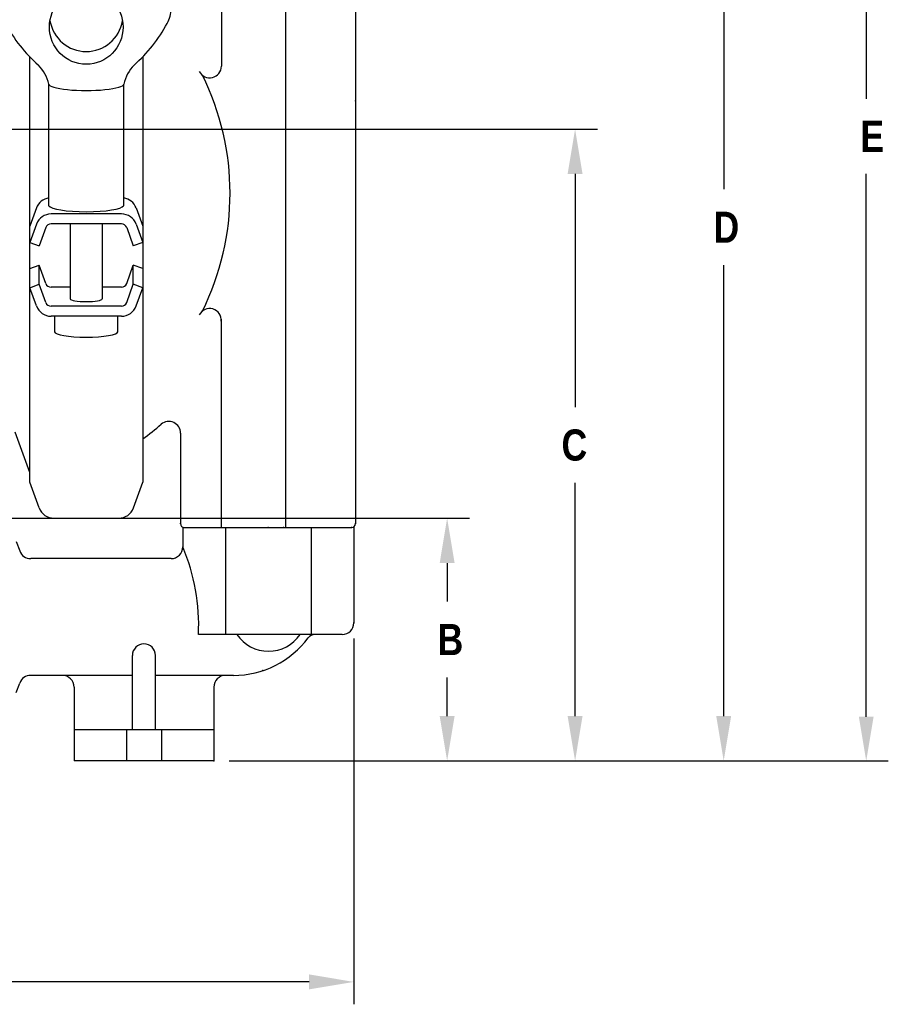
# Model space of a CAD drawing. Extents: x 2 to 36.4, y -1.5 to 23.3.
# Tile 12 of 24: x 12 to 19, y 9.8 to 17.8. Entities that reach past the tile are written whole.
import ezdxf

# ---------------------------------------------------------------- set-up
doc = ezdxf.new("R2010")
doc.units = 0
doc.header["$LTSCALE"] = 0.5
doc.header["$MEASUREMENT"] = 0
doc.layers.get('0').update_dxf_attribs({"linetype": 'CONTINUOUS'})
doc.styles.add('narrow_arial_bold', font='ARIALNB.TTF')

msp = doc.modelspace()

# ---------------------------------------------------------------- linework, layer by layer
for p, q in [((18.85, 21.5912), (18.85, 17.172)), ((17.6891, 20.1067), (17.6891, 16.4363)), ((13.5975, 18.3684), (13.5974, 17.4385)), ((14.1204, 18.3683), (14.1196, 13.6828)), ((14.6894, 18.337), (14.6894, 13.7142)), ((12.0371, 14.0507), (12.0371, 17.5142)), ((12.9565, 17.5142), (12.9565, 14.0507)), ((10.8443, 16.9258), (16.6611, 16.9258)), ((16.4787, 16.561), (16.4787, 14.6634)), ((18.85, 12.1429), (18.85, 16.562)), ((12.0912, 16.2839), (12.0371, 16.1352)), ((12.9024, 16.2839), (12.9565, 16.1352)), ((12.7834, 16.2353), (12.2103, 16.2353)), ((12.0912, 16.1519), (12.0371, 16.0033)), ((12.1674, 16.1242), (12.1133, 15.9755)), ((12.7834, 16.1542), (12.2103, 16.1542)), ((12.3668, 16.1542), (12.3668, 15.5444)), ((12.6268, 16.1542), (12.6268, 15.5444)), ((12.8262, 16.1242), (12.8803, 15.9755)), ((12.9024, 16.1519), (12.9565, 16.0033)), ((12.0371, 16.0033), (12.1133, 15.9755)), ((12.9565, 16.0033), (12.8803, 15.9755)), ((12.0371, 15.7899), (12.1133, 15.8176)), ((12.1674, 15.669), (12.1133, 15.8176)), ((12.1133, 15.6625), (12.1133, 15.8176)), ((12.8262, 15.669), (12.8803, 15.8176)), ((12.8803, 15.6625), (12.8803, 15.8176)), ((12.9565, 15.7899), (12.8803, 15.8176)), ((17.6891, 12.1477), (17.6891, 15.8181)), ((12.0371, 15.6348), (12.1133, 15.6625)), ((12.0912, 15.4862), (12.0371, 15.6348)), ((12.1674, 15.5139), (12.1133, 15.6625)), ((12.3668, 15.639), (12.2103, 15.639)), ((12.7834, 15.639), (12.6268, 15.639)), ((12.8262, 15.5139), (12.8803, 15.6625)), ((12.9565, 15.6348), (12.8803, 15.6625)), ((12.9024, 15.4862), (12.9565, 15.6348)), ((12.7834, 15.4839), (12.2103, 15.4839)), ((12.7834, 15.4028), (12.2103, 15.4028)), ((12.2393, 15.4028), (12.2393, 15.2762)), ((12.7543, 15.2762), (12.7543, 15.4028)), ((13.597, 15.3788), (13.5967, 13.6829)), ((12.0371, 14.1306), (11.9176, 14.459)), ((13.2647, 14.4506), (13.2647, 13.7142)), ((12.1131, 13.8421), (12.0371, 14.0507)), ((12.8806, 13.8421), (12.9565, 14.0507)), ((16.4787, 12.1477), (16.4787, 14.0453)), ((10.9227, 13.7583), (15.6189, 13.7583)), ((12.2321, 13.7587), (12.7615, 13.7587)), ((13.2833, 13.6829), (13.2833, 13.5248)), ((13.2922, 13.683), (14.658, 13.6827)), ((13.6316, 13.6829), (13.6316, 12.8114)), ((14.3283, 13.6829), (14.3283, 12.8114)), ((14.6766, 13.6829), (14.6766, 12.9066)), ((11.9268, 13.5684), (11.9546, 13.4922)), ((13.188, 13.4295), (12.0441, 13.4295)), ((15.4365, 13.3935), (15.4365, 13.0797)), ((14.5814, 12.8114), (13.4108, 12.8114)), ((14.6766, 12.779), (14.6766, 9.8015)), ((12.8724, 12.0362), (12.8724, 12.6411)), ((13.0609, 12.0362), (13.0609, 12.6411)), ((12.8724, 12.479), (12.0441, 12.479)), ((13.6952, 12.479), (13.0609, 12.479)), ((15.4365, 12.1477), (15.4365, 12.4615)), ((11.9268, 12.3401), (11.9546, 12.4163)), ((12.3971, 12.3838), (12.3971, 11.7829)), ((13.5361, 12.3838), (13.5361, 11.7829)), ((13.5361, 12.0362), (12.3971, 12.0362)), ((12.8238, 12.0362), (12.8238, 11.7829)), ((13.1095, 12.0362), (13.1095, 11.7829)), ((13.5361, 11.7829), (12.3971, 11.7829)), ((13.6621, 11.7829), (19.03, 11.7829)), ((13.6638, 11.7829), (17.8715, 11.7829)), ((13.6638, 11.7829), (16.6611, 11.7829)), ((13.6638, 11.7829), (15.6189, 11.7829)), ((14.3118, 9.9839), (10.998, 9.9839))]:
    msp.add_line(p, q)
at = {"linetype": 'Continuous'}
for p, q in [((12.1918, 16.3021), (12.1918, 17.2931)), ((12.8018, 16.3021), (12.8018, 17.2931))]:
    msp.add_line(p, q, dxfattribs=at)
for centre, radius, start, end in [((12.9372, 17.906), 0.25, 331.46916, 0), ((12.931, 18.3815), 1.2455, 208.53084, 228.62286), ((12.0626, 18.3815), 1.2455, 311.37714, 331.46916), ((11.858, 17.2105), 0.3439, 13.89883, 43.42821), ((13.1357, 17.2105), 0.3439, 136.57179, 166.10117), ((13.5021, 17.4386), 0.0953, 207.39063, 359.9901), ((11.516, 16.4046), 2.1523, 333.51927, 26.48073), ((12.2103, 16.2406), 0.1267, 98.37311, 160), ((12.7834, 16.2406), 0.1267, 20, 81.62689), ((12.2103, 16.1086), 0.1267, 90, 160), ((12.7834, 16.1086), 0.1267, 20, 90), ((12.2103, 16.1086), 0.0456, 90, 160), ((12.7834, 16.1086), 0.0456, 20, 90), ((12.2103, 15.6846), 0.0456, 200, 270), ((12.7834, 15.6846), 0.0456, 270, 340), ((12.2103, 15.5295), 0.1267, 200, 270), ((12.2103, 15.5295), 0.0456, 200, 270), ((12.7834, 15.5295), 0.0456, 270, 340), ((12.7834, 15.5295), 0.1267, 270, 340), ((13.5021, 15.3705), 0.0953, 355.02578, 152.60937), ((11.5065, 16.4046), 2.4705, 305.93812, 310.39882), ((13.1694, 14.4506), 0.0953, 0, 130.39882), ((12.2321, 13.8854), 0.1267, 200, 270), ((12.7615, 13.8854), 0.1267, 270, 340), ((13.2961, 13.7142), 0.0314, 180, 270), ((14.658, 13.7142), 0.0314, 270, 0), ((12.0441, 13.5248), 0.0953, 200, 270), ((13.188, 13.5248), 0.0953, 270, 0), ((11.7749, 12.8872), 1.6377, 357.34736, 22.91303), ((14.5814, 12.9066), 0.0953, 270, 0), ((13.6952, 13.239), 0.76, 270, 323.41183), ((13.9814, 12.9879), 0.3123, 214.45659, 325.54341), ((14.3559, 12.7486), 0.0628, 90, 143.41183), ((12.9666, 12.6411), 0.0942, 0, 180), ((12.0441, 12.3838), 0.0953, 90, 160), ((12.3019, 12.3838), 0.0953, 0, 90), ((13.6314, 12.3838), 0.0953, 90, 180)]:
    msp.add_arc(centre, radius, start, end)
msp.add_ellipse((12.4968, 17.7562), major_axis=(0, 0.3028), ratio=0.990626)
for centre, major_axis, ratio, start_param, end_param in [((12.4968, 17.8599), (0, 0.3028), 0.990626, 1.742779, 4.540406), ((12.4968, 17.2931), (-0.305, 0), 0.174292, 0, 3.141593), ((12.4968, 16.3066), (-0.305, 0), 0.174292, 0.084552, 3.057041), ((12.4968, 15.5444), (0.13, 0), 0.175135, 3.141593, 6.283185), ((12.4968, 15.2762), (0.2575, 0), 0.173648, 3.141593, 6.283185)]:
    msp.add_ellipse(centre, major_axis=major_axis, ratio=ratio, start_param=start_param, end_param=end_param)
at = {"linetype": 'ByBlock'}
for p in [(14.6894, 17.1551), (13.2647, 13.7142), (14.6894, 13.7142), (13.5967, 13.6829), (13.5967, 13.6829), (13.9775, 13.6829), (14.1034, 13.6828), (14.658, 13.6827), (14.6766, 12.9066), (13.936, 12.5182), (13.5361, 11.7829), (13.5361, 11.7829), (13.5361, 11.7829)]:
    msp.add_point(p, dxfattribs=at)
for points in [[(16.4179, 16.561), (16.5395, 16.561), (16.4787, 16.9258)], [(15.3757, 13.3935), (15.4973, 13.3935), (15.4365, 13.7583)], [(15.3757, 12.1477), (15.4973, 12.1477), (15.4365, 11.7829)], [(16.4179, 12.1477), (16.5395, 12.1477), (16.4787, 11.7829)], [(17.6283, 12.1477), (17.7499, 12.1477), (17.6891, 11.7829)], [(18.79, 12.1429), (18.91, 12.1429), (18.85, 11.7829)], [(14.3118, 10.0447), (14.3118, 9.9231), (14.6766, 9.9839)]]:
    msp.add_solid(points)

# ---------------------------------------------------------------- texts
at = {"style": 'narrow_arial_bold'}
for s, p in [('D', (17.606, 16.0005)), ('C', (16.3679, 14.2277)), ('B', (15.3581, 12.6439))]:
    msp.add_text(s, height=0.2533, dxfattribs=at).set_placement(p)
at = {"insert": (18.8995, 16.867), "char_height": 0.25333, "attachment_point": 5, "style": 'narrow_arial_bold'}
msp.add_mtext('\\A1;E', dxfattribs=at)

doc.saveas('drawing.dxf')
